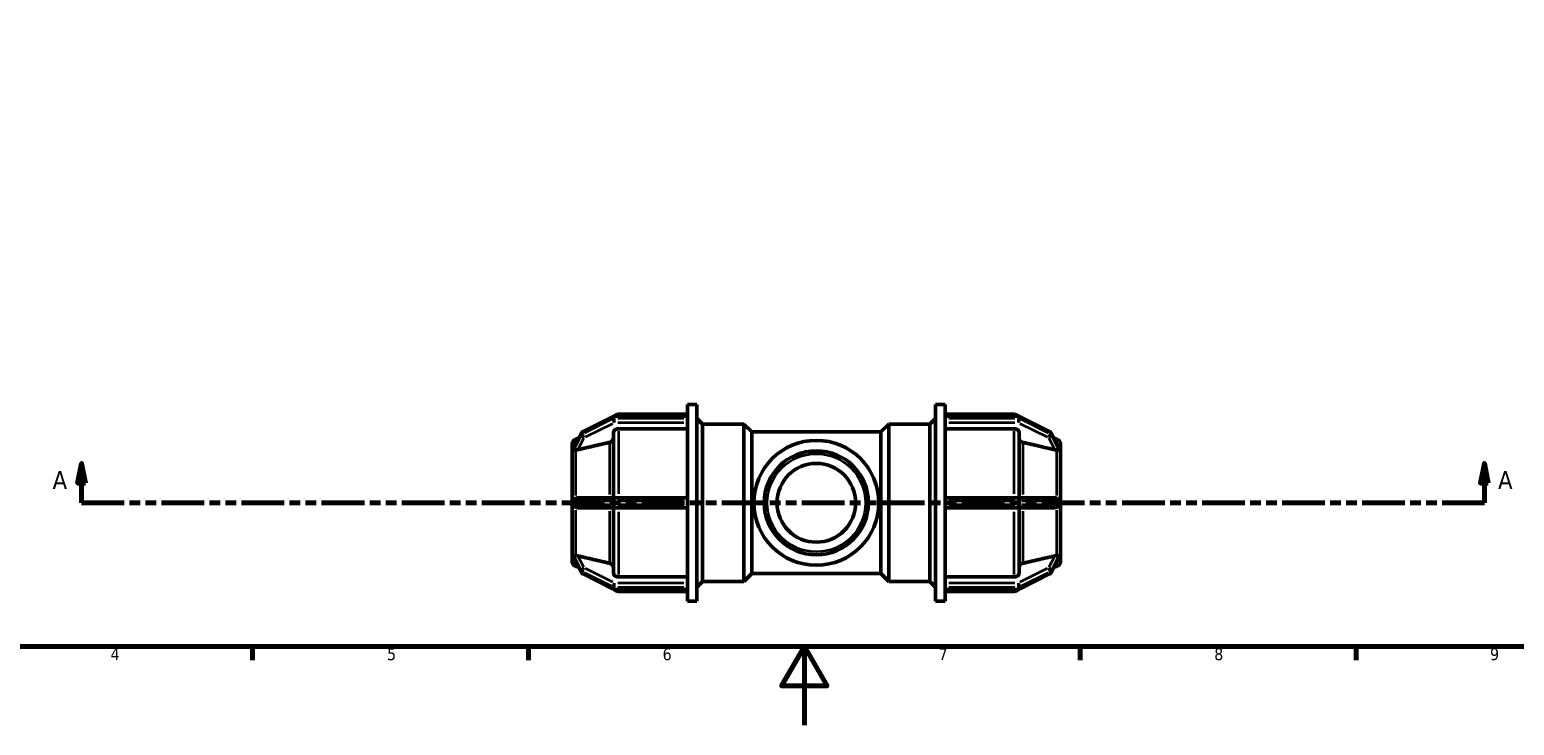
# Model space of a CAD drawing. Header units: millimetres. Extents: x 0 to 902, y -239 to 594.
# Tile 3 of 8: x 224 to 601, y 0 to 177. Entities that reach past the tile are written whole.
import ezdxf

# ---------------------------------------------------------------- set-up
doc = ezdxf.new("R2010")
doc.units = ezdxf.units.MM
doc.linetypes.add('DOUBLE_DASH_CHAIN', pattern=[1.2403, 0.6614, -0.0827, 0.1654, -0.0827, 0.1654, -0.0827])
for name, color, linetype, lineweight in [('Border (ANSI)', 7, 'Continuous', 70), ('Section Line (ANSI)', 7, 'DOUBLE_DASH_CHAIN', 70), ('Visible (ANSI)', 7, 'Continuous', 50), ('Visible Narrow (ANSI)', 7, 'Continuous', 35)]:
    doc.layers.add(name, color=color, linetype=linetype, lineweight=lineweight)
doc.styles.add('Label Text (ANSI)', font='tahoma.ttf')
doc.styles.add('Note Text (ANSI)', font='tahoma.ttf')

# ---------------------------------------------------------------- blocks, each defined once
blk = doc.blocks.new('Borders Default Border')
at = {"layer": 'Border (ANSI)'}
for p, q in [((280.33, 20), (280.33, 16.55)), ((350.42, 20), (350.42, 16.55)), ((490.58, 20), (490.58, 16.55)), ((560.67, 20), (560.67, 16.55))]:
    blk.add_line(p, q, dxfattribs=at)
at = {"layer": 'Border (ANSI)', "flags": 128}
for points in [[(20, 20), (20, 574), (821, 574), (821, 20), (20, 20)], [(420.5, 0), (420.5, 20), (414.73, 10), (426.27, 10), (420.5, 20)]]:
    blk.add_lwpolyline(points, dxfattribs=at)
at = {"layer": 'Border (ANSI)', "char_height": 3.05, "attachment_point": 7, "style": 'Note Text (ANSI)'}
for s, insert in [('4', (244.23, 16.55)), ('5', (314.48, 16.49)), ('6', (384.49, 16.49)), ('7', (454.6, 16.55)), ('8', (524.63, 16.48)), ('9', (594.7, 16.49))]:
    blk.add_mtext(s, dxfattribs=dict(at, insert=insert))
blk = doc.blocks.new('2dTransSection0')
at = {"layer": 'Section Line (ANSI)', "linetype": 'Continuous'}
for p, q in [((236.87, 66.53), (235.87, 61.53)), ((236.87, 61.53), (236.87, 66.53)), ((237.87, 61.53), (236.87, 66.53)), ((593.25, 66.53), (592.25, 61.53)), ((593.25, 61.53), (593.25, 66.53)), ((594.25, 61.53), (593.25, 66.53)), ((235.87, 61.53), (237.87, 61.53)), ((236.87, 56.53), (236.87, 61.53)), ((592.25, 61.53), (594.25, 61.53)), ((593.25, 56.53), (593.25, 61.53)), ((236.87, 56.53), (247.6, 56.53)), ((582.52, 56.53), (593.25, 56.53))]:
    blk.add_line(p, q, dxfattribs=at)
at = {"layer": 'Section Line (ANSI)', "linetype": 'DOUBLE_DASH_CHAIN', "ltscale": 16.393215}
blk.add_line((236.87, 56.53), (593.25, 56.53), dxfattribs=at)
at = {"layer": 'Section Line (ANSI)', "linetype": 'Continuous', "flags": 128}
for points in [[(237.87, 61.53), (236.87, 66.53), (235.87, 61.53), (237.87, 61.53)], [(594.25, 61.53), (593.25, 66.53), (592.25, 61.53), (594.25, 61.53)]]:
    blk.add_lwpolyline(points, dxfattribs=at)
at = {"layer": 'Section Line (ANSI)'}
for points in [[(237.87, 61.53), (236.87, 66.53), (235.87, 61.53), (237.87, 61.53)], [(594.25, 61.53), (593.25, 66.53), (592.25, 61.53), (594.25, 61.53)]]:
    blk.add_solid(points, dxfattribs=at)
at = {"layer": 'Section Line (ANSI)', "char_height": 4.57, "attachment_point": 7, "style": 'Label Text (ANSI)'}
for insert in [(229.51, 60.03), (596.73, 60.03)]:
    blk.add_mtext('A', dxfattribs=dict(at, insert=insert))

msp = doc.modelspace()

# ---------------------------------------------------------------- linework, layer by layer
at = {"layer": 'Visible (ANSI)'}
for p, q in [((390.812, 78.475), (390.812, 81.529)), ((390.812, 81.529), (393.212, 81.529)), ((393.212, 31.529), (393.212, 81.529)), ((453.852, 31.529), (453.852, 81.529)), ((453.852, 81.529), (456.252, 81.529)), ((456.252, 78.475), (456.252, 81.529)), ((371.852, 78.451), (364.182, 74.616)), ((390.812, 78.53), (372.188, 78.53)), ((373.237, 79.029), (390.812, 79.029)), ((390.812, 78.475), (390.812, 78.429)), ((390.812, 78.179), (390.812, 78.429)), ((390.812, 77.929), (390.812, 78.179)), ((390.812, 77.929), (390.812, 77.871)), ((390.812, 57.133), (390.812, 77.871)), ((394.652, 76.529), (393.212, 77.969)), ((394.652, 36.529), (394.652, 76.529)), ((394.652, 76.529), (405.132, 76.529)), ((405.132, 36.529), (405.132, 76.529)), ((407.132, 74.529), (405.132, 76.529)), ((439.932, 74.529), (441.932, 76.529)), ((441.932, 76.529), (441.932, 36.529)), ((441.932, 76.529), (452.412, 76.529)), ((452.412, 76.529), (453.852, 77.969)), ((452.412, 36.529), (452.412, 76.529)), ((456.252, 79.029), (473.828, 79.029)), ((456.252, 78.53), (474.877, 78.53)), ((456.252, 78.429), (456.252, 78.475)), ((456.252, 78.179), (456.252, 78.429)), ((456.252, 77.929), (456.252, 78.179)), ((456.252, 77.871), (456.252, 77.929)), ((456.252, 57.133), (456.252, 77.871)), ((475.212, 78.451), (482.882, 74.616)), ((363.851, 74.289), (361.975, 70.661)), ((362.459, 72.726), (363.137, 72.908)), ((371.987, 57.779), (371.987, 74.275)), ((390.812, 75.359), (373.237, 75.359)), ((407.132, 38.529), (407.132, 74.529)), ((407.132, 74.529), (439.932, 74.529)), ((439.932, 38.529), (439.932, 74.529)), ((473.828, 75.359), (456.252, 75.359)), ((475.078, 74.275), (475.078, 57.779)), ((483.213, 74.289), (485.089, 70.661)), ((484.606, 72.726), (483.928, 72.908)), ((361.532, 70.135), (361.532, 71.518)), ((361.534, 70.137), (361.532, 70.135)), ((361.532, 70.135), (361.532, 69.51)), ((361.532, 69.51), (361.532, 68.885)), ((361.532, 68.885), (361.534, 68.887)), ((361.533, 68.884), (361.532, 68.885)), ((361.532, 57.779), (361.532, 68.885)), ((485.531, 70.137), (485.532, 70.135)), ((485.532, 68.885), (485.531, 68.887)), ((485.531, 68.884), (485.532, 68.885)), ((485.532, 71.518), (485.532, 70.135)), ((485.532, 70.135), (485.532, 69.51)), ((485.532, 69.51), (485.532, 68.885)), ((485.532, 68.885), (485.532, 57.779)), ((361.532, 57.779), (361.532, 56.529)), ((361.534, 57.779), (361.532, 57.779)), ((364.518, 57.779), (362.93, 57.779)), ((372.188, 57.779), (364.518, 57.779)), ((390.812, 57.779), (372.188, 57.779)), ((390.812, 57.133), (390.812, 57.029)), ((390.812, 56.529), (390.812, 57.029)), ((474.877, 57.779), (456.252, 57.779)), ((456.252, 57.029), (456.252, 57.133)), ((456.252, 56.529), (456.252, 57.029)), ((482.547, 57.779), (474.877, 57.779)), ((484.135, 57.779), (482.547, 57.779)), ((485.531, 57.779), (485.532, 57.779)), ((485.532, 57.779), (485.532, 56.529)), ((361.532, 56.529), (361.532, 55.279)), ((361.532, 44.172), (361.532, 55.279)), ((361.532, 55.279), (361.534, 55.279)), ((362.93, 55.279), (364.518, 55.279)), ((364.518, 55.279), (372.188, 55.279)), ((371.987, 38.783), (371.987, 55.279)), ((372.188, 55.279), (390.812, 55.279)), ((390.812, 56.029), (390.812, 56.529)), ((390.812, 56.029), (390.812, 55.924)), ((390.812, 35.187), (390.812, 55.924)), ((456.252, 56.029), (456.252, 56.529)), ((456.252, 55.924), (456.252, 56.029)), ((456.252, 35.187), (456.252, 55.924)), ((456.252, 55.279), (474.877, 55.279)), ((474.877, 55.279), (482.547, 55.279)), ((475.078, 55.279), (475.078, 38.783)), ((482.547, 55.279), (484.135, 55.279)), ((485.532, 55.279), (485.531, 55.279)), ((485.532, 56.529), (485.532, 55.279)), ((485.532, 55.279), (485.532, 44.172)), ((361.532, 44.172), (361.533, 44.173)), ((361.532, 44.172), (361.532, 43.547)), ((361.534, 44.17), (361.532, 44.172)), ((361.532, 43.547), (361.532, 42.922)), ((361.532, 42.922), (361.534, 42.92)), ((361.532, 41.539), (361.532, 42.922)), ((361.975, 42.397), (363.851, 38.768)), ((485.089, 42.397), (483.213, 38.768)), ((485.532, 44.172), (485.531, 44.173)), ((485.531, 44.17), (485.532, 44.172)), ((485.532, 42.922), (485.531, 42.92)), ((485.532, 44.172), (485.532, 43.547)), ((485.532, 43.547), (485.532, 42.922)), ((485.532, 42.922), (485.532, 41.539)), ((362.459, 40.332), (363.137, 40.15)), ((364.182, 38.442), (371.852, 34.607)), ((407.132, 38.529), (405.132, 36.529)), ((407.132, 38.529), (439.932, 38.529)), ((439.932, 38.529), (441.932, 36.529)), ((482.882, 38.442), (475.212, 34.607)), ((484.606, 40.332), (483.928, 40.15)), ((372.188, 34.528), (390.812, 34.528)), ((373.237, 37.698), (390.812, 37.698)), ((373.237, 34.029), (390.812, 34.029)), ((390.812, 35.187), (390.812, 35.128)), ((390.812, 34.878), (390.812, 35.128)), ((390.812, 34.628), (390.812, 34.878)), ((390.812, 34.628), (390.812, 34.582)), ((390.812, 31.529), (390.812, 34.582)), ((394.652, 36.529), (393.212, 35.089)), ((394.652, 36.529), (405.132, 36.529)), ((441.932, 36.529), (452.412, 36.529)), ((452.412, 36.529), (453.852, 35.089)), ((456.252, 37.698), (473.828, 37.698)), ((456.252, 35.128), (456.252, 35.187)), ((456.252, 34.878), (456.252, 35.128)), ((456.252, 34.628), (456.252, 34.878)), ((456.252, 34.582), (456.252, 34.628)), ((456.252, 31.529), (456.252, 34.582)), ((474.877, 34.528), (456.252, 34.528)), ((456.252, 34.029), (473.828, 34.029)), ((390.812, 31.529), (393.212, 31.529)), ((453.852, 31.529), (456.252, 31.529))]:
    msp.add_line(p, q, dxfattribs=at)
for radius in [15.865, 13.221, 10]:
    msp.add_circle((423.532, 56.529), radius, dxfattribs=at)
for centre, radius, start, end in [((372.188, 77.78), 0.75, 90, 116.56505), ((373.237, 77.779), 1.25, 90, 143.06613), ((473.828, 77.779), 1.25, 36.93387, 90), ((474.877, 77.78), 0.75, 63.43495, 90), ((362.782, 71.518), 1.25, 105, 180), ((364.518, 73.945), 0.75, 116.56505, 152.66053), ((482.547, 73.945), 0.75, 27.33947, 63.43495), ((484.282, 71.518), 1.25, 0, 75), ((362.782, 41.539), 1.25, 180, 255), ((484.282, 41.539), 1.25, 285, 0), ((364.518, 39.113), 0.75, 207.33947, 243.43495), ((482.547, 39.113), 0.75, 296.56505, 332.66053), ((372.188, 35.278), 0.75, 243.43495, 270), ((373.237, 35.279), 1.25, 216.93387, 270), ((473.828, 35.279), 1.25, 270, 323.06613), ((474.877, 35.278), 0.75, 270, 296.56505)]:
    msp.add_arc(centre, radius, start, end, dxfattribs=at)
for points, weights in [([(371.06, 71.89), (366.739, 70.885), (362.93, 69.999)], [1, 1.00209547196, 1.00024500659]), ([(484.135, 69.999), (480.325, 70.885), (476.004, 71.89)], [1.0002450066, 1.00209547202, 1]), ([(362.93, 43.059), (366.739, 42.172), (371.06, 41.167)], [1.0002450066, 1.00209547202, 1]), ([(476.004, 41.167), (480.325, 42.172), (484.135, 43.059)], [1, 1.00209547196, 1.00024500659])]:
    msp.add_rational_spline(points, weights, degree=2, dxfattribs=at)
for points, knots in [([(371.987, 72.938), (371.987, 72.804), (371.951, 72.646), (371.832, 72.399), (371.729, 72.265), (371.511, 72.076), (371.357, 71.987), (371.167, 71.918), (371.114, 71.903), (371.06, 71.89)], [0.18529753, 0.18529753, 0.18529753, 0.18529753, 0.23170372, 0.23170372, 0.2780663, 0.2780663, 0.3243679, 0.3243679, 0.33995548, 0.33995548, 0.33995548, 0.33995548]), ([(373.237, 75.359), (373.083, 75.359), (372.901, 75.328), (372.616, 75.226), (372.462, 75.136), (372.244, 74.947), (372.141, 74.814), (372.023, 74.566), (371.987, 74.409), (371.987, 74.275)], [0, 0, 0, 0, 0.04625641, 0.04625641, 0.09254942, 0.09254942, 0.13888947, 0.13888947, 0.18527327, 0.18527327, 0.18527327, 0.18527327]), ([(475.078, 74.275), (475.078, 74.409), (475.042, 74.566), (474.924, 74.814), (474.821, 74.947), (474.602, 75.136), (474.449, 75.226), (474.164, 75.328), (473.982, 75.359), (473.828, 75.359)], [-0.18527327, -0.18527327, -0.18527327, -0.18527327, -0.13888947, -0.13888947, -0.09254942, -0.09254942, -0.04625641, -0.04625641, 0, 0, 0, 0]), ([(476.004, 71.89), (475.95, 71.903), (475.898, 71.918), (475.707, 71.987), (475.553, 72.076), (475.335, 72.265), (475.232, 72.399), (475.114, 72.646), (475.078, 72.804), (475.078, 72.938)], [0.40127516, 0.40127516, 0.40127516, 0.40127516, 0.41686274, 0.41686274, 0.46316434, 0.46316434, 0.50952692, 0.50952692, 0.55593311, 0.55593311, 0.55593311, 0.55593311]), ([(361.944, 70.556), (361.943, 70.572), (361.946, 70.59), (361.959, 70.626), (361.966, 70.643), (361.975, 70.661)], [-0.391297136, -0.391297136, -0.391297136, -0.391297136, -0.376641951, -0.376641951, -0.365733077, -0.365733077, -0.365733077, -0.365733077]), ([(361.944, 70.056), (361.948, 70.15), (361.95, 70.237), (361.95, 70.398), (361.948, 70.479), (361.944, 70.556)], [-0.61928994, -0.61928994, -0.61928994, -0.61928994, -0.571019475, -0.571019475, -0.522749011, -0.522749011, -0.522749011, -0.522749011]), ([(362.459, 69.948), (362.333, 69.952), (362.226, 69.953), (362.068, 69.961), (362.009, 69.966), (361.956, 70.001), (361.947, 70.018), (361.944, 70.043), (361.944, 70.05), (361.944, 70.056)], [-0.60409147, -0.60409147, -0.60409147, -0.60409147, -0.56128979, -0.56128979, -0.52263659, -0.52263659, -0.49972855, -0.49972855, -0.49277707, -0.49277707, -0.49277707, -0.49277707]), ([(362.93, 69.999), (362.922, 69.997), (362.914, 69.995), (362.79, 69.968), (362.666, 69.95), (362.518, 69.946), (362.488, 69.947), (362.459, 69.948)], [0.262425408, 0.262425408, 0.262425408, 0.262425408, 0.264880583, 0.264880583, 0.300726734, 0.300726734, 0.310144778, 0.310144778, 0.310144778, 0.310144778]), ([(484.606, 69.948), (484.577, 69.947), (484.546, 69.946), (484.399, 69.95), (484.274, 69.968), (484.159, 69.993), (484.151, 69.995), (484.143, 69.997), (484.135, 69.999)], [0.474655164, 0.474655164, 0.474655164, 0.474655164, 0.484073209, 0.484073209, 0.51991936, 0.51991936, 0.51991936, 0.522374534, 0.522374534, 0.522374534, 0.522374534]), ([(485.121, 70.056), (485.121, 70.046), (485.12, 70.037), (485.114, 70.011), (485.103, 69.994), (485.036, 69.962), (484.966, 69.958), (484.801, 69.953), (484.709, 69.952), (484.606, 69.948)], [-0.13760114, -0.13760114, -0.13760114, -0.13760114, -0.12722895, -0.12722895, -0.10418158, -0.10418158, -0.06643677, -0.06643677, -0.03325811, -0.03325811, -0.03325811, -0.03325811]), ([(485.089, 70.661), (485.098, 70.643), (485.106, 70.627), (485.118, 70.59), (485.122, 70.571), (485.121, 70.556)], [-0.16782157, -0.16782157, -0.16782157, -0.16782157, -0.153587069, -0.153587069, -0.134048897, -0.134048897, -0.134048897, -0.134048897]), ([(485.121, 70.556), (485.117, 70.479), (485.115, 70.398), (485.115, 70.318), (485.115, 70.237), (485.117, 70.15), (485.121, 70.056)], [-0.048270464, -0.048270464, -0.048270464, -0.048270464, 0, 0, 0, 0.048270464, 0.048270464, 0.048270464, 0.048270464]), ([(361.944, 57.029), (361.943, 57.055), (361.945, 57.082), (361.957, 57.155), (361.974, 57.205), (362.049, 57.35), (362.124, 57.44), (362.291, 57.581), (362.372, 57.633), (362.459, 57.675)], [-0.370269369, -0.370269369, -0.370269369, -0.370269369, -0.358266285, -0.358266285, -0.33684905, -0.33684905, -0.302343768, -0.302343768, -0.276732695, -0.276732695, -0.276732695, -0.276732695]), ([(361.944, 56.029), (361.948, 56.2), (361.95, 56.368), (361.95, 56.69), (361.948, 56.858), (361.944, 57.029)], [0.522749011, 0.522749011, 0.522749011, 0.522749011, 0.571019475, 0.571019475, 0.61928994, 0.61928994, 0.61928994, 0.61928994]), ([(362.459, 57.675), (362.488, 57.689), (362.518, 57.701), (362.666, 57.755), (362.79, 57.776), (362.914, 57.779), (362.922, 57.779), (362.93, 57.779)], [0.209774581, 0.209774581, 0.209774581, 0.209774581, 0.219192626, 0.219192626, 0.255038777, 0.255038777, 0.257493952, 0.257493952, 0.257493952, 0.257493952]), ([(484.135, 57.779), (484.143, 57.779), (484.151, 57.779), (484.159, 57.779), (484.274, 57.776), (484.399, 57.755), (484.546, 57.701), (484.577, 57.689), (484.606, 57.675)], [0.517464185, 0.517464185, 0.517464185, 0.517464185, 0.51991936, 0.51991936, 0.51991936, 0.555765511, 0.555765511, 0.565183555, 0.565183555, 0.565183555, 0.565183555]), ([(484.606, 57.675), (484.742, 57.609), (484.853, 57.523), (484.992, 57.375), (485.038, 57.311), (485.089, 57.206), (485.105, 57.163), (485.119, 57.088), (485.121, 57.058), (485.121, 57.029)], [-0.28043631, -0.28043631, -0.28043631, -0.28043631, -0.22154922, -0.22154922, -0.18007892, -0.18007892, -0.15367875, -0.15367875, -0.13632093, -0.13632093, -0.13632093, -0.13632093]), ([(485.121, 57.029), (485.117, 56.858), (485.115, 56.69), (485.115, 56.529), (485.115, 56.368), (485.117, 56.2), (485.121, 56.029)], [-0.048270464, -0.048270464, -0.048270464, -0.048270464, 0, 0, 0, 0.048270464, 0.048270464, 0.048270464, 0.048270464]), ([(362.459, 55.383), (362.452, 55.386), (362.445, 55.39), (362.3, 55.463), (362.186, 55.556), (362.055, 55.706), (362.015, 55.767), (361.97, 55.867), (361.956, 55.909), (361.945, 55.979), (361.943, 56.004), (361.944, 56.029)], [-0.54491098, -0.54491098, -0.54491098, -0.54491098, -0.5425626, -0.5425626, -0.49562447, -0.49562447, -0.46714658, -0.46714658, -0.44904306, -0.44904306, -0.43900418, -0.43900418, -0.43900418, -0.43900418]), ([(362.93, 55.279), (362.922, 55.279), (362.914, 55.279), (362.79, 55.281), (362.666, 55.302), (362.518, 55.356), (362.488, 55.369), (362.459, 55.383)], [0.262425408, 0.262425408, 0.262425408, 0.262425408, 0.264880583, 0.264880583, 0.300726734, 0.300726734, 0.310144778, 0.310144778, 0.310144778, 0.310144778]), ([(484.606, 55.383), (484.577, 55.369), (484.546, 55.356), (484.399, 55.302), (484.274, 55.281), (484.159, 55.279), (484.151, 55.279), (484.143, 55.279), (484.135, 55.279)], [0.474655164, 0.474655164, 0.474655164, 0.474655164, 0.484073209, 0.484073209, 0.51991936, 0.51991936, 0.51991936, 0.522374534, 0.522374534, 0.522374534, 0.522374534]), ([(485.121, 56.029), (485.121, 56.008), (485.12, 55.987), (485.112, 55.926), (485.101, 55.878), (485.034, 55.735), (484.968, 55.649), (484.806, 55.5), (484.712, 55.434), (484.606, 55.383)], [-0.14575061, -0.14575061, -0.14575061, -0.14575061, -0.13253587, -0.13253587, -0.10760694, -0.10760694, -0.0689931, -0.0689931, -0.03374986, -0.03374986, -0.03374986, -0.03374986]), ([(361.944, 43.001), (361.944, 43.002), (361.944, 43.002), (361.943, 43.025), (361.949, 43.043), (361.98, 43.079), (362.017, 43.088), (362.126, 43.103), (362.226, 43.103), (362.389, 43.107), (362.423, 43.109), (362.459, 43.11)], [-0.47142766, -0.47142766, -0.47142766, -0.47142766, -0.47118222, -0.47118222, -0.44902911, -0.44902911, -0.41144819, -0.41144819, -0.35094542, -0.35094542, -0.33572019, -0.33572019, -0.33572019, -0.33572019]), ([(361.944, 42.501), (361.948, 42.579), (361.95, 42.659), (361.95, 42.82), (361.948, 42.908), (361.944, 43.001)], [0.522749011, 0.522749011, 0.522749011, 0.522749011, 0.571019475, 0.571019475, 0.61928994, 0.61928994, 0.61928994, 0.61928994]), ([(361.975, 42.397), (361.961, 42.424), (361.951, 42.451), (361.944, 42.484), (361.944, 42.493), (361.944, 42.501)], [-0.415073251, -0.415073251, -0.415073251, -0.415073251, -0.397395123, -0.397395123, -0.389252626, -0.389252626, -0.389252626, -0.389252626]), ([(362.459, 43.11), (362.488, 43.111), (362.518, 43.111), (362.666, 43.107), (362.79, 43.09), (362.914, 43.063), (362.922, 43.061), (362.93, 43.059)], [0.209774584, 0.209774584, 0.209774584, 0.209774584, 0.219192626, 0.219192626, 0.255038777, 0.255038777, 0.257493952, 0.257493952, 0.257493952, 0.257493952]), ([(484.135, 43.059), (484.143, 43.061), (484.151, 43.063), (484.159, 43.064), (484.274, 43.09), (484.399, 43.107), (484.546, 43.111), (484.577, 43.111), (484.606, 43.11)], [0.517464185, 0.517464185, 0.517464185, 0.517464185, 0.51991936, 0.51991936, 0.51991936, 0.555765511, 0.555765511, 0.565183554, 0.565183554, 0.565183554, 0.565183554]), ([(484.606, 43.11), (484.667, 43.108), (484.725, 43.106), (484.899, 43.102), (484.99, 43.101), (485.081, 43.078), (485.102, 43.064), (485.119, 43.032), (485.121, 43.018), (485.121, 43.001)], [-0.2695811, -0.2695811, -0.2695811, -0.2695811, -0.24529417, -0.24529417, -0.19024601, -0.19024601, -0.15678509, -0.15678509, -0.13807763, -0.13807763, -0.13807763, -0.13807763]), ([(485.121, 42.501), (485.121, 42.494), (485.121, 42.485), (485.115, 42.457), (485.107, 42.432), (485.089, 42.397)], [-0.142670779, -0.142670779, -0.142670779, -0.142670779, -0.132388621, -0.132388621, -0.111176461, -0.111176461, -0.111176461, -0.111176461]), ([(485.121, 43.001), (485.117, 42.908), (485.115, 42.82), (485.115, 42.74), (485.115, 42.659), (485.117, 42.579), (485.121, 42.501)], [-0.048270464, -0.048270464, -0.048270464, -0.048270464, 0, 0, 0, 0.048270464, 0.048270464, 0.048270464, 0.048270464]), ([(371.06, 41.167), (371.114, 41.155), (371.167, 41.139), (371.357, 41.071), (371.511, 40.982), (371.729, 40.792), (371.832, 40.659), (371.951, 40.411), (371.987, 40.253), (371.987, 40.12)], [0.40127516, 0.40127516, 0.40127516, 0.40127516, 0.41686274, 0.41686274, 0.46316434, 0.46316434, 0.50952692, 0.50952692, 0.55593311, 0.55593311, 0.55593311, 0.55593311]), ([(371.987, 38.783), (371.987, 38.649), (372.023, 38.491), (372.141, 38.244), (372.244, 38.11), (372.462, 37.921), (372.616, 37.832), (372.901, 37.73), (373.083, 37.698), (373.237, 37.698)], [-0.18527327, -0.18527327, -0.18527327, -0.18527327, -0.13888947, -0.13888947, -0.09254942, -0.09254942, -0.04625641, -0.04625641, 0, 0, 0, 0]), ([(473.828, 37.698), (473.982, 37.698), (474.164, 37.73), (474.449, 37.832), (474.602, 37.921), (474.821, 38.11), (474.924, 38.244), (475.042, 38.491), (475.078, 38.649), (475.078, 38.783)], [0, 0, 0, 0, 0.04625641, 0.04625641, 0.09254942, 0.09254942, 0.13888947, 0.13888947, 0.18527327, 0.18527327, 0.18527327, 0.18527327]), ([(475.078, 40.12), (475.078, 40.253), (475.114, 40.411), (475.232, 40.659), (475.335, 40.792), (475.553, 40.982), (475.707, 41.071), (475.898, 41.139), (475.95, 41.155), (476.004, 41.167)], [0.18529753, 0.18529753, 0.18529753, 0.18529753, 0.23170372, 0.23170372, 0.2780663, 0.2780663, 0.3243679, 0.3243679, 0.33995548, 0.33995548, 0.33995548, 0.33995548])]:
    msp.add_open_spline(points, degree=3, knots=knots, dxfattribs=at)
for points in [[(361.534, 70.137), (361.532, 69.921), (361.532, 69.708), (361.532, 69.51)], [(361.532, 69.51), (361.532, 69.312), (361.532, 69.097), (361.534, 68.887)], [(361.534, 68.887), (361.533, 68.886), (361.533, 68.885), (361.533, 68.884)], [(485.532, 69.51), (485.532, 69.708), (485.533, 69.921), (485.531, 70.137)], [(485.531, 68.887), (485.533, 69.097), (485.532, 69.312), (485.532, 69.51)], [(485.531, 68.884), (485.531, 68.885), (485.531, 68.886), (485.531, 68.887)], [(361.534, 57.779), (361.532, 57.353), (361.532, 56.925), (361.532, 56.529)], [(485.532, 56.529), (485.532, 56.925), (485.533, 57.353), (485.531, 57.779)], [(361.532, 56.529), (361.532, 56.132), (361.532, 55.704), (361.534, 55.279)], [(485.531, 55.279), (485.533, 55.704), (485.532, 56.132), (485.532, 56.529)], [(361.534, 44.17), (361.532, 43.961), (361.532, 43.746), (361.532, 43.547)], [(361.532, 43.547), (361.532, 43.349), (361.532, 43.136), (361.534, 42.92)], [(361.533, 44.173), (361.533, 44.172), (361.533, 44.171), (361.534, 44.17)], [(485.531, 44.17), (485.531, 44.171), (485.531, 44.172), (485.531, 44.173)], [(485.532, 43.547), (485.532, 43.746), (485.533, 43.961), (485.531, 44.17)], [(485.531, 42.92), (485.533, 43.136), (485.532, 43.349), (485.532, 43.547)]]:
    msp.add_open_spline(points, degree=3, dxfattribs=at)
at = {"layer": 'Visible Narrow (ANSI)'}
for p, q in [((364.526, 74.699), (371.429, 78.151)), ((371.429, 77.651), (364.526, 74.199)), ((364.901, 73.262), (371.804, 76.713)), ((371.813, 78.317), (371.813, 77.867)), ((372.188, 78.53), (372.188, 78.439)), ((372.188, 77.954), (372.188, 78.404)), ((372.188, 77.898), (372.188, 76.957)), ((373.119, 78.429), (389.881, 78.429)), ((389.881, 77.929), (373.119, 77.929)), ((373.119, 76.905), (389.881, 76.905)), ((373.237, 79.028), (373.237, 78.578)), ((457.184, 78.429), (473.946, 78.429)), ((473.946, 77.929), (457.184, 77.929)), ((457.184, 76.905), (473.946, 76.905)), ((473.828, 78.578), (473.828, 79.028)), ((474.877, 78.439), (474.877, 78.53)), ((474.877, 78.404), (474.877, 77.954)), ((474.877, 76.957), (474.877, 77.898)), ((475.252, 77.867), (475.252, 78.317)), ((475.26, 76.713), (482.164, 73.262)), ((475.635, 78.151), (482.539, 74.699)), ((482.539, 74.199), (475.635, 77.651)), ((362.038, 70.739), (363.739, 74.028)), ((363.739, 73.528), (362.038, 70.239)), ((362.459, 71.705), (362.459, 72.723)), ((363.009, 70.152), (364.438, 72.916)), ((363.833, 74.185), (363.833, 73.735)), ((364.143, 74.032), (364.143, 74.482)), ((373.237, 74.762), (373.237, 58.828)), ((473.828, 58.828), (473.828, 74.762)), ((482.626, 72.916), (484.056, 70.152)), ((482.922, 74.482), (482.922, 74.032)), ((483.232, 73.735), (483.232, 74.185)), ((483.326, 74.028), (485.026, 70.739)), ((485.026, 70.239), (483.326, 73.528)), ((484.606, 71.705), (484.606, 72.723)), ((362.459, 58.405), (362.459, 69.523)), ((371.06, 58.619), (371.06, 71.404)), ((476.004, 71.404), (476.004, 58.619)), ((484.606, 58.405), (484.606, 69.523)), ((362.038, 57.029), (363.739, 57.029)), ((363.833, 56.979), (363.833, 56.079)), ((364.122, 57.029), (363.843, 57.029)), ((364.143, 56.079), (364.143, 56.979)), ((364.526, 57.029), (371.429, 57.029)), ((371.813, 56.979), (371.813, 56.079)), ((372.168, 57.029), (371.83, 57.029)), ((372.188, 57.776), (372.188, 57.088)), ((372.188, 56.079), (372.188, 56.979)), ((373.119, 57.029), (389.881, 57.029)), ((457.184, 57.029), (473.946, 57.029)), ((474.877, 57.088), (474.877, 57.776)), ((474.877, 56.979), (474.877, 56.079)), ((475.235, 57.029), (474.897, 57.029)), ((475.252, 56.079), (475.252, 56.979)), ((475.635, 57.029), (482.539, 57.029)), ((482.922, 56.979), (482.922, 56.079)), ((483.222, 57.029), (482.942, 57.029)), ((483.232, 56.079), (483.232, 56.979)), ((483.326, 57.029), (485.026, 57.029)), ((363.739, 56.029), (362.038, 56.029)), ((362.459, 43.534), (362.459, 54.653)), ((363.843, 56.029), (364.122, 56.029)), ((371.429, 56.029), (364.526, 56.029)), ((371.06, 41.653), (371.06, 54.439)), ((371.83, 56.029), (372.168, 56.029)), ((372.188, 55.97), (372.188, 55.281)), ((389.881, 56.029), (373.119, 56.029)), ((373.237, 54.229), (373.237, 38.295)), ((473.946, 56.029), (457.184, 56.029)), ((473.828, 38.295), (473.828, 54.229)), ((474.877, 55.281), (474.877, 55.97)), ((474.897, 56.029), (475.235, 56.029)), ((482.539, 56.029), (475.635, 56.029)), ((476.004, 54.439), (476.004, 41.653)), ((482.942, 56.029), (483.222, 56.029)), ((485.026, 56.029), (483.326, 56.029)), ((484.606, 43.534), (484.606, 54.653)), ((362.038, 42.819), (363.739, 39.53)), ((363.739, 39.03), (362.038, 42.319)), ((364.438, 40.141), (363.009, 42.905)), ((484.056, 42.905), (482.626, 40.141)), ((483.326, 39.53), (485.026, 42.819)), ((485.026, 42.319), (483.326, 39.03)), ((362.459, 40.335), (362.459, 41.353)), ((363.833, 39.322), (363.833, 38.872)), ((364.143, 38.575), (364.143, 39.025)), ((364.526, 38.858), (371.429, 35.407)), ((371.429, 34.907), (364.526, 38.358)), ((371.804, 36.344), (364.901, 39.796)), ((482.164, 39.796), (475.26, 36.344)), ((475.635, 35.407), (482.539, 38.858)), ((482.539, 38.358), (475.635, 34.907)), ((482.922, 39.025), (482.922, 38.575)), ((483.232, 38.872), (483.232, 39.322)), ((484.606, 40.335), (484.606, 41.353)), ((371.813, 35.19), (371.813, 34.74)), ((372.188, 36.101), (372.188, 35.16)), ((372.188, 34.653), (372.188, 35.103)), ((372.188, 34.619), (372.188, 34.528)), ((389.881, 36.153), (373.119, 36.153)), ((373.119, 35.128), (389.881, 35.128)), ((389.881, 34.628), (373.119, 34.628)), ((373.237, 34.479), (373.237, 34.03)), ((473.946, 36.153), (457.184, 36.153)), ((457.184, 35.128), (473.946, 35.128)), ((473.946, 34.628), (457.184, 34.628)), ((473.828, 34.03), (473.828, 34.479)), ((474.877, 35.16), (474.877, 36.101)), ((474.877, 35.103), (474.877, 34.653)), ((474.877, 34.528), (474.877, 34.619)), ((475.252, 34.74), (475.252, 35.19))]:
    msp.add_line(p, q, dxfattribs=at)
msp.add_circle((423.532, 56.529), 12.47, dxfattribs=at)
for centre, major_axis, ratio, start_param, end_param in [((372.188, 77.78), (-0.335, 0.671), 0.25, 0.0231824, 0.4404652), ((372.188, 77.28), (0.335, -0.671), 0.25, 3.6837801, 5.0974968), ((372.188, 77.78), (0.75, 0), 0.8660254, 1.5969763, 2.0682152), ((372.188, 77.28), (-0.75, 0), 0.8660254, 4.7385689, 5.2098078), ((474.877, 77.78), (0.75, 0), 0.8660254, 1.0733775, 1.5446164), ((474.877, 77.28), (-0.75, 0), 0.8660254, 4.2149701, 4.686209), ((474.877, 77.28), (0.335, 0.671), 0.25, 4.3272812, 5.7409979), ((474.877, 77.78), (0.335, 0.671), 0.25, 5.8427201, 6.2600029), ((364.518, 73.945), (-0.666, 0.344), 0.4563451, 0.0115849, 0.2201134), ((364.518, 73.445), (-0.666, 0.344), 0.4563451, 0.3102381, 1.7239548), ((364.518, 73.945), (0.75, 0), 0.8660254, 2.1257061, 2.6893047), ((364.518, 73.445), (-0.75, 0), 0.8660254, 5.2672988, 5.8308974), ((364.518, 73.945), (-0.335, 0.671), 0.25, 0.0231824, 0.4404652), ((364.518, 73.445), (-0.335, 0.671), 0.25, 0.5421874, 1.9559041), ((482.547, 73.445), (-0.335, -0.671), 0.25, 1.1856885, 2.5994052), ((482.547, 73.445), (0.666, 0.344), 0.4563451, 4.5592305, 5.9729472), ((482.547, 73.945), (0.335, 0.671), 0.25, 5.8427201, 6.2600029), ((482.547, 73.945), (0.75, 0), 0.8660254, 0.4522879, 1.0158865), ((482.547, 73.445), (-0.75, 0), 0.8660254, 3.5938806, 4.1574792), ((482.547, 73.945), (0.666, 0.344), 0.4563451, 6.0630719, 6.2716004), ((364.518, 57.029), (0, 0.75), 0.9126902, 0.0785398, 1.4922565), ((364.518, 57.029), (0, 0.75), 0.5, 0.0785398, 1.4922565), ((372.188, 57.029), (0, 0.75), 0.5, 0.0785398, 1.4922565), ((474.877, 57.029), (0, 0.75), 0.5, 4.7909288, 6.2046455), ((482.547, 57.029), (0, 0.75), 0.5, 4.7909288, 6.2046455), ((482.547, 57.029), (0, 0.75), 0.9126902, 4.7909288, 6.2046455), ((364.518, 56.029), (0, -0.75), 0.9126902, 4.7909288, 6.2046455), ((364.518, 56.029), (0, -0.75), 0.5, 4.7909288, 6.2046455), ((372.188, 56.029), (0, -0.75), 0.5, 4.7909288, 6.2046455), ((474.877, 56.029), (0, -0.75), 0.5, 0.0785398, 1.4922565), ((482.547, 56.029), (0, -0.75), 0.5, 0.0785398, 1.4922565), ((482.547, 56.029), (0, -0.75), 0.9126902, 0.0785398, 1.4922565), ((364.518, 39.113), (-0.666, -0.344), 0.4563451, 6.0630719, 6.2716004), ((364.518, 39.613), (-0.666, -0.344), 0.4563451, 4.5592305, 5.9729472), ((364.518, 39.613), (0.75, 0), 0.8660254, 3.5938806, 4.1574792), ((364.518, 39.113), (-0.75, 0), 0.8660254, 0.4522879, 1.0158865), ((364.518, 39.113), (-0.335, -0.671), 0.25, 5.8427201, 6.2600029), ((364.518, 39.613), (0.335, 0.671), 0.25, 1.1856885, 2.5994052), ((482.547, 39.613), (0.335, -0.671), 0.25, 0.5421874, 1.9559041), ((482.547, 39.613), (0.666, -0.344), 0.4563451, 0.3102381, 1.7239548), ((482.547, 39.113), (0.335, -0.671), 0.25, 0.0231824, 0.4404652), ((482.547, 39.613), (0.75, 0), 0.8660254, 5.2672988, 5.8308974), ((482.547, 39.113), (-0.75, 0), 0.8660254, 2.1257061, 2.6893047), ((482.547, 39.113), (0.666, -0.344), 0.4563451, 0.0115849, 0.2201134), ((372.188, 35.278), (-0.335, -0.671), 0.25, 5.8427201, 6.2600029), ((372.188, 35.778), (-0.335, -0.671), 0.25, 4.3272812, 5.7409979), ((372.188, 35.778), (0.75, 0), 0.8660254, 4.2149701, 4.686209), ((372.188, 35.278), (-0.75, 0), 0.8660254, 1.0733775, 1.5446164), ((474.877, 35.778), (0.75, 0), 0.8660254, 4.7385689, 5.2098078), ((474.877, 35.278), (-0.75, 0), 0.8660254, 1.5969763, 2.0682152), ((474.877, 35.778), (-0.335, 0.671), 0.25, 3.6837801, 5.0974968), ((474.877, 35.278), (0.335, -0.671), 0.25, 0.0231824, 0.4404652)]:
    msp.add_ellipse(centre, major_axis=major_axis, ratio=ratio, start_param=start_param, end_param=end_param, dxfattribs=at)

# ---------------------------------------------------------------- block references
msp.add_blockref('Borders Default Border', (0, 0))
at = {"layer": 'Section Line (ANSI)'}
msp.add_blockref('2dTransSection0', (0, 0), dxfattribs=at)

doc.saveas('drawing.dxf')
